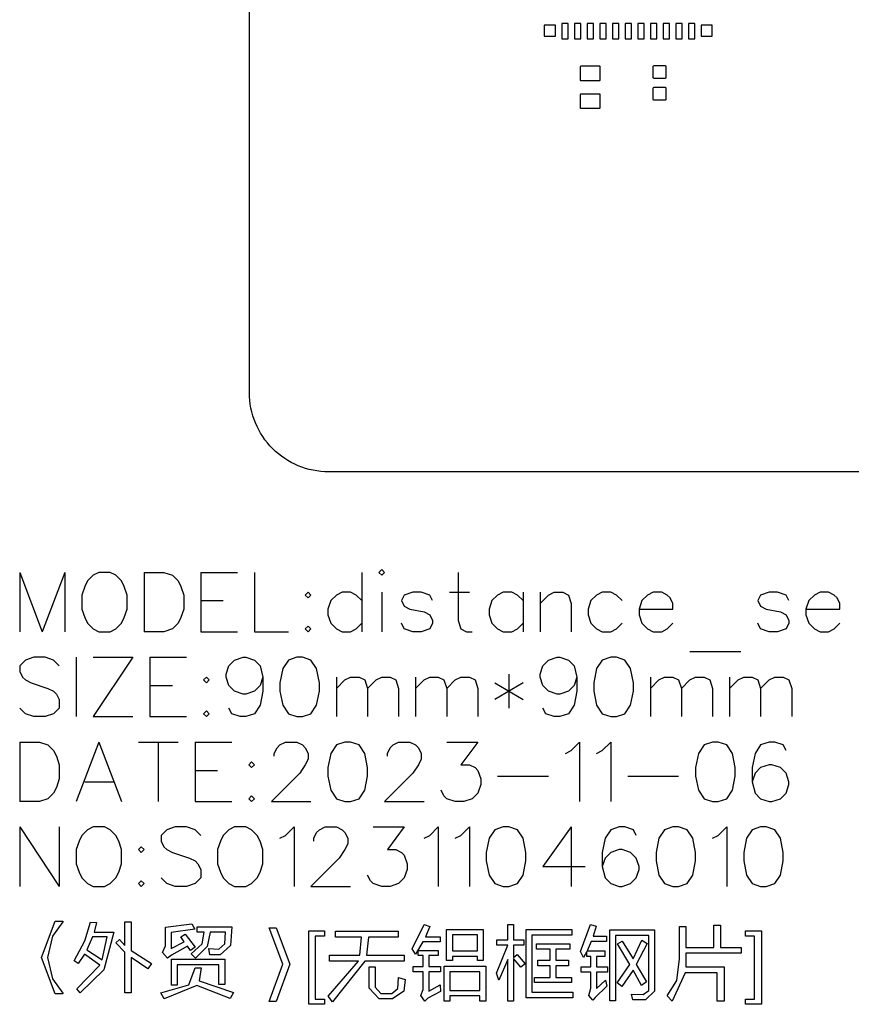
# Model space of a CAD drawing. Extents: x -64 to 64, y -62 to 62.
# Tile 1 of 4: x -64 to -12, y -62 to 0. Entities that reach past the tile are written whole.
import ezdxf

# ---------------------------------------------------------------- set-up
doc = ezdxf.new("R2010")
doc.units = 0
doc.header["$MEASUREMENT"] = 0
doc.layers.get('0').update_dxf_attribs({"linetype": 'CONTINUOUS'})

msp = doc.modelspace()

# ---------------------------------------------------------------- linework, layer by layer
for points in [[(-49.779956, 56.807041, -0.414214), (-44.779951, 61.807046), (-44.779951, 61.807046), (35.220046, 61.807046), (35.220046, 61.807046, -0.414214), (40.220044, 56.807041), (40.220044, 56.807041), (40.220044, -23.192954), (40.220044, -23.192954, -0.414214), (35.220046, -28.192954), (35.220046, -28.192954), (-44.779951, -28.192954), (-44.779951, -28.192954, -0.414214), (-49.779956, -23.192954), (-49.779956, -23.192954), (-49.779956, 56.807041)], [(-27.623, -2.635, 0.453778), (-27.675, -2.591), (-27.675, -2.591), (-28.852998, -2.591), (-28.852998, -2.591, 0.413938), (-28.898, -2.635), (-28.898, -2.635), (-28.898, -3.445), (-28.898, -3.445, 0.343695), (-28.865, -3.489), (-28.865, -3.489), (-28.852998, -3.49), (-28.852998, -3.49), (-28.852998, -3.491), (-28.852998, -3.491), (-27.667998, -3.491), (-27.667998, -3.491), (-27.667998, -3.49), (-27.667998, -3.49), (-27.657, -3.489), (-27.657, -3.489, 0.343669), (-27.623, -3.445), (-27.623, -3.445), (-27.623, -2.635)], [(-23.456001, -2.61, 0.413332), (-23.506001, -2.56), (-23.506001, -2.56), (-24.255, -2.56), (-24.255, -2.56, 0.41065), (-24.305, -2.61), (-24.305, -2.61), (-24.305, -3.284), (-24.305, -3.284, 0.415076), (-24.255, -3.334), (-24.255, -3.334), (-23.506001, -3.334), (-23.506001, -3.334, 0.417829), (-23.456001, -3.284), (-23.456001, -3.284), (-23.456001, -2.61)], [(-27.623, -4.387, 0.424478), (-27.671001, -4.343), (-27.671001, -4.343), (-28.852998, -4.343), (-28.852998, -4.343, 0.411246), (-28.898, -4.387), (-28.898, -4.387), (-28.898, -5.197), (-28.898, -5.197, 0.333667), (-28.867, -5.241), (-28.867, -5.241), (-28.852998, -5.242), (-28.852998, -5.242), (-28.852998, -5.243), (-28.852998, -5.243), (-27.667998, -5.243), (-27.667998, -5.243), (-27.667998, -5.242), (-27.667998, -5.242), (-27.655, -5.241), (-27.655, -5.241, 0.333571), (-27.623, -5.197), (-27.623, -5.197), (-27.623, -4.387)], [(-23.456001, -3.985, 0.413335), (-23.506001, -3.935), (-23.506001, -3.935), (-24.255, -3.935), (-24.255, -3.935, 0.410653), (-24.305, -3.985), (-24.305, -3.985), (-24.305, -4.659), (-24.305, -4.659, 0.415071), (-24.255, -4.709), (-24.255, -4.709), (-23.506001, -4.709), (-23.506001, -4.709, 0.417824), (-23.456001, -4.659), (-23.456001, -4.659), (-23.456001, -3.985)]]:
    msp.add_lwpolyline(points, format="xyb")
for points in [[(-30.461001, 0), (-31.160999, 0), (-31.160999, 0), (-31.160999, -0.7), (-31.160999, -0.7), (-30.461001, -0.7), (-30.461001, -0.7), (-30.461001, 0)], [(-29.661001, 0.1), (-30.060999, 0.1), (-30.060999, 0.1), (-30.060999, -0.85), (-30.060999, -0.85), (-29.661001, -0.85), (-29.661001, -0.85), (-29.661001, 0.1)], [(-28.860999, 0.1), (-29.261001, 0.1), (-29.261001, 0.1), (-29.261001, -0.85), (-29.261001, -0.85), (-28.860999, -0.85), (-28.860999, -0.85), (-28.860999, 0.1)], [(-28.061001, 0.1), (-28.461001, 0.1), (-28.461001, 0.1), (-28.461001, -0.85), (-28.461001, -0.85), (-28.061001, -0.85), (-28.061001, -0.85), (-28.061001, 0.1)], [(-27.261001, 0.1), (-27.660999, 0.1), (-27.660999, 0.1), (-27.660999, -0.85), (-27.660999, -0.85), (-27.261001, -0.85), (-27.261001, -0.85), (-27.261001, 0.1)], [(-26.460999, 0.1), (-26.861001, 0.1), (-26.861001, 0.1), (-26.861001, -0.85), (-26.861001, -0.85), (-26.460999, -0.85), (-26.460999, -0.85), (-26.460999, 0.1)], [(-25.660999, 0.1), (-26.061001, 0.1), (-26.061001, 0.1), (-26.061001, -0.85), (-26.061001, -0.85), (-25.660999, -0.85), (-25.660999, -0.85), (-25.660999, 0.1)], [(-24.861001, 0.1), (-25.261001, 0.1), (-25.261001, 0.1), (-25.261001, -0.85), (-25.261001, -0.85), (-24.861001, -0.85), (-24.861001, -0.85), (-24.861001, 0.1)], [(-24.061001, 0.1), (-24.460999, 0.1), (-24.460999, 0.1), (-24.460999, -0.85), (-24.460999, -0.85), (-24.061001, -0.85), (-24.061001, -0.85), (-24.061001, 0.1)], [(-23.260999, 0.1), (-23.661001, 0.1), (-23.661001, 0.1), (-23.661001, -0.85), (-23.661001, -0.85), (-23.260999, -0.85), (-23.260999, -0.85), (-23.260999, 0.1)], [(-22.461001, 0.1), (-22.861001, 0.1), (-22.861001, 0.1), (-22.861001, -0.85), (-22.861001, -0.85), (-22.461001, -0.85), (-22.461001, -0.85), (-22.461001, 0.1)], [(-21.661001, 0.1), (-22.060999, 0.1), (-22.060999, 0.1), (-22.060999, -0.85), (-22.060999, -0.85), (-21.661001, -0.85), (-21.661001, -0.85), (-21.661001, 0.1)], [(-20.561001, 0), (-21.260999, 0), (-21.260999, 0), (-21.260999, -0.7), (-21.260999, -0.7), (-20.561001, -0.7), (-20.561001, -0.7), (-20.561001, 0)], [(-64.285161, -34.539644), (-64.285161, -38.289644)], [(-64.285161, -34.539644), (-62.856587, -38.289644)], [(-61.428018, -34.539644), (-62.856587, -38.289644)], [(-61.428018, -34.539644), (-61.428018, -38.289644)], [(-59.285161, -34.539644), (-59.6423, -34.718215), (-59.6423, -34.718215), (-59.999443, -35.075359), (-59.999443, -35.075359), (-60.178018, -35.432502), (-60.178018, -35.432502), (-60.356587, -35.968215), (-60.356587, -35.968215), (-60.356587, -36.861074), (-60.356587, -36.861074), (-60.178018, -37.396785), (-60.178018, -37.396785), (-59.999443, -37.753928), (-59.999443, -37.753928), (-59.6423, -38.111072), (-59.6423, -38.111072), (-59.285161, -38.289644), (-59.285161, -38.289644), (-58.570874, -38.289644), (-58.570874, -38.289644), (-58.21373, -38.111072), (-58.21373, -38.111072), (-57.856587, -37.753928), (-57.856587, -37.753928), (-57.678018, -37.396785), (-57.678018, -37.396785), (-57.499448, -36.861074), (-57.499448, -36.861074), (-57.499448, -35.968215), (-57.499448, -35.968215), (-57.678018, -35.432502), (-57.678018, -35.432502), (-57.856587, -35.075359), (-57.856587, -35.075359), (-58.21373, -34.718215), (-58.21373, -34.718215), (-58.570874, -34.539644), (-58.570874, -34.539644), (-59.285161, -34.539644)], [(-56.428018, -34.539644), (-56.428018, -38.289644)], [(-56.428018, -34.539644), (-55.178018, -34.539644), (-55.178018, -34.539644), (-54.6423, -34.718215), (-54.6423, -34.718215), (-54.285161, -35.075359), (-54.285161, -35.075359), (-54.106592, -35.432502), (-54.106592, -35.432502), (-53.928018, -35.968215), (-53.928018, -35.968215), (-53.928018, -36.861074), (-53.928018, -36.861074), (-54.106592, -37.396785), (-54.106592, -37.396785), (-54.285161, -37.753928), (-54.285161, -37.753928), (-54.6423, -38.111072), (-54.6423, -38.111072), (-55.178018, -38.289644), (-55.178018, -38.289644), (-56.428018, -38.289644)], [(-52.856587, -34.539644), (-52.856587, -38.289644)], [(-52.856587, -34.539644), (-50.535161, -34.539644)], [(-49.46373, -34.539644), (-49.46373, -38.289644)], [(-42.678018, -34.539644), (-42.678018, -38.289644)], [(-41.606592, -34.539644), (-41.428018, -34.718215), (-41.428018, -34.718215), (-41.249448, -34.539644), (-41.249448, -34.539644), (-41.428018, -34.361072), (-41.428018, -34.361072), (-41.606592, -34.539644)], [(-36.606587, -34.539644), (-36.606587, -37.575356), (-36.606587, -37.575356), (-36.428015, -38.111072), (-36.428015, -38.111072), (-36.070876, -38.289644), (-36.070876, -38.289644), (-35.713733, -38.289644)], [(-46.070874, -35.789644), (-46.249443, -35.968215), (-46.249443, -35.968215), (-46.070874, -36.146787), (-46.070874, -36.146787), (-45.8923, -35.968215), (-45.8923, -35.968215), (-46.070874, -35.789644)], [(-42.678018, -36.325359), (-43.035161, -35.968215), (-43.035161, -35.968215), (-43.392305, -35.789644), (-43.392305, -35.789644), (-43.928018, -35.789644), (-43.928018, -35.789644), (-44.285161, -35.968215), (-44.285161, -35.968215), (-44.642305, -36.325359), (-44.642305, -36.325359), (-44.820874, -36.861074), (-44.820874, -36.861074), (-44.820874, -37.218218), (-44.820874, -37.218218), (-44.642305, -37.753928), (-44.642305, -37.753928), (-44.285161, -38.111072), (-44.285161, -38.111072), (-43.928018, -38.289644), (-43.928018, -38.289644), (-43.392305, -38.289644), (-43.392305, -38.289644), (-43.035161, -38.111072), (-43.035161, -38.111072), (-42.678018, -37.753928)], [(-41.428018, -35.789644), (-41.428018, -38.289644)], [(-38.21373, -36.325359), (-38.392302, -35.968215), (-38.392302, -35.968215), (-38.928018, -35.789644), (-38.928018, -35.789644), (-39.463733, -35.789644), (-39.463733, -35.789644), (-39.999443, -35.968215), (-39.999443, -35.968215), (-40.178015, -36.325359), (-40.178015, -36.325359), (-39.999443, -36.682502), (-39.999443, -36.682502), (-39.642305, -36.861074), (-39.642305, -36.861074), (-38.749446, -37.039646), (-38.749446, -37.039646), (-38.392302, -37.218218), (-38.392302, -37.218218), (-38.21373, -37.575356), (-38.21373, -37.575356), (-38.21373, -37.753928), (-38.21373, -37.753928), (-38.392302, -38.111072), (-38.392302, -38.111072), (-38.928018, -38.289644), (-38.928018, -38.289644), (-39.463733, -38.289644), (-39.463733, -38.289644), (-39.999443, -38.111072), (-39.999443, -38.111072), (-40.178015, -37.753928)], [(-37.142302, -35.789644), (-35.892305, -35.789644)], [(-32.499443, -36.325359), (-32.856587, -35.968215), (-32.856587, -35.968215), (-33.21373, -35.789644), (-33.21373, -35.789644), (-33.749443, -35.789644), (-33.749443, -35.789644), (-34.106587, -35.968215), (-34.106587, -35.968215), (-34.46373, -36.325359), (-34.46373, -36.325359), (-34.642302, -36.861074), (-34.642302, -36.861074), (-34.642302, -37.218218), (-34.642302, -37.218218), (-34.46373, -37.753928), (-34.46373, -37.753928), (-34.106587, -38.111072), (-34.106587, -38.111072), (-33.749443, -38.289644), (-33.749443, -38.289644), (-33.21373, -38.289644), (-33.21373, -38.289644), (-32.856587, -38.111072), (-32.856587, -38.111072), (-32.499443, -37.753928)], [(-32.499443, -35.789644), (-32.499443, -38.289644)], [(-31.428018, -35.789644), (-31.428018, -38.289644)], [(-31.428018, -36.503931), (-30.892302, -35.968215), (-30.892302, -35.968215), (-30.535159, -35.789644), (-30.535159, -35.789644), (-29.999446, -35.789644), (-29.999446, -35.789644), (-29.642302, -35.968215), (-29.642302, -35.968215), (-29.46373, -36.503931), (-29.46373, -36.503931), (-29.46373, -38.289644)], [(-26.249446, -36.325359), (-26.606587, -35.968215), (-26.606587, -35.968215), (-26.96373, -35.789644), (-26.96373, -35.789644), (-27.499446, -35.789644), (-27.499446, -35.789644), (-27.856589, -35.968215), (-27.856589, -35.968215), (-28.213733, -36.325359), (-28.213733, -36.325359), (-28.392305, -36.861074), (-28.392305, -36.861074), (-28.392305, -37.218218), (-28.392305, -37.218218), (-28.213733, -37.753928), (-28.213733, -37.753928), (-27.856589, -38.111072), (-27.856589, -38.111072), (-27.499446, -38.289644), (-27.499446, -38.289644), (-26.96373, -38.289644), (-26.96373, -38.289644), (-26.606587, -38.111072), (-26.606587, -38.111072), (-26.249446, -37.753928)], [(-25.178015, -36.861074), (-23.035159, -36.861074), (-23.035159, -36.861074), (-23.035159, -36.503931), (-23.035159, -36.503931), (-23.21373, -36.146787), (-23.21373, -36.146787), (-23.392302, -35.968215), (-23.392302, -35.968215), (-23.749446, -35.789644), (-23.749446, -35.789644), (-24.285161, -35.789644), (-24.285161, -35.789644), (-24.642305, -35.968215), (-24.642305, -35.968215), (-24.999443, -36.325359), (-24.999443, -36.325359), (-25.178015, -36.861074), (-25.178015, -36.861074), (-25.178015, -37.218218), (-25.178015, -37.218218), (-24.999443, -37.753928), (-24.999443, -37.753928), (-24.642305, -38.111072), (-24.642305, -38.111072), (-24.285161, -38.289644), (-24.285161, -38.289644), (-23.749446, -38.289644), (-23.749446, -38.289644), (-23.392302, -38.111072), (-23.392302, -38.111072), (-23.035159, -37.753928)], [(-15.713729, -36.325359), (-15.892301, -35.968215), (-15.892301, -35.968215), (-16.428016, -35.789644), (-16.428016, -35.789644), (-16.963732, -35.789644), (-16.963732, -35.789644), (-17.499443, -35.968215), (-17.499443, -35.968215), (-17.678015, -36.325359), (-17.678015, -36.325359), (-17.499443, -36.682502), (-17.499443, -36.682502), (-17.142303, -36.861074), (-17.142303, -36.861074), (-16.249445, -37.039646), (-16.249445, -37.039646), (-15.892301, -37.218218), (-15.892301, -37.218218), (-15.713729, -37.575356), (-15.713729, -37.575356), (-15.713729, -37.753928), (-15.713729, -37.753928), (-15.892301, -38.111072), (-15.892301, -38.111072), (-16.428016, -38.289644), (-16.428016, -38.289644), (-16.963732, -38.289644), (-16.963732, -38.289644), (-17.499443, -38.111072), (-17.499443, -38.111072), (-17.678015, -37.753928)], [(-14.642301, -36.861074), (-12.499443, -36.861074), (-12.499443, -36.861074), (-12.499443, -36.503931), (-12.499443, -36.503931), (-12.678015, -36.146787), (-12.678015, -36.146787), (-12.856587, -35.968215), (-12.856587, -35.968215), (-13.21373, -35.789644), (-13.21373, -35.789644), (-13.749442, -35.789644), (-13.749442, -35.789644), (-14.106586, -35.968215), (-14.106586, -35.968215), (-14.463729, -36.325359), (-14.463729, -36.325359), (-14.642301, -36.861074), (-14.642301, -36.861074), (-14.642301, -37.218218), (-14.642301, -37.218218), (-14.463729, -37.753928), (-14.463729, -37.753928), (-14.106586, -38.111072), (-14.106586, -38.111072), (-13.749442, -38.289644), (-13.749442, -38.289644), (-13.21373, -38.289644), (-13.21373, -38.289644), (-12.856587, -38.111072), (-12.856587, -38.111072), (-12.499443, -37.753928)], [(-52.856587, -36.325359), (-51.428018, -36.325359)], [(-52.856587, -38.289644), (-50.535161, -38.289644)], [(-49.46373, -38.289644), (-47.320874, -38.289644)], [(-46.070874, -37.9325), (-46.249443, -38.111072), (-46.249443, -38.111072), (-46.070874, -38.289644), (-46.070874, -38.289644), (-45.8923, -38.111072), (-45.8923, -38.111072), (-46.070874, -37.9325)], [(-21.96373, -39.539644), (-18.749446, -39.539644)], [(-61.785156, -40.432502), (-62.1423, -40.075359), (-62.1423, -40.075359), (-62.678018, -39.896787), (-62.678018, -39.896787), (-63.392295, -39.896787), (-63.392295, -39.896787), (-63.928018, -40.075359), (-63.928018, -40.075359), (-64.285161, -40.432502), (-64.285161, -40.432502), (-64.285161, -40.789646), (-64.285161, -40.789646), (-64.106582, -41.146787), (-64.106582, -41.146787), (-63.928018, -41.325356), (-63.928018, -41.325356), (-63.570874, -41.503931), (-63.570874, -41.503931), (-62.499443, -41.861074), (-62.499443, -41.861074), (-62.1423, -42.039644), (-62.1423, -42.039644), (-61.96373, -42.218218), (-61.96373, -42.218218), (-61.785156, -42.575361), (-61.785156, -42.575361), (-61.785156, -43.111069), (-61.785156, -43.111069), (-62.1423, -43.468213), (-62.1423, -43.468213), (-62.678018, -43.646787), (-62.678018, -43.646787), (-63.392295, -43.646787), (-63.392295, -43.646787), (-63.928018, -43.468213), (-63.928018, -43.468213), (-64.285161, -43.111069)], [(-60.71373, -39.896787), (-60.71373, -43.646787)], [(-57.142305, -39.896787), (-59.6423, -43.646787)], [(-59.6423, -39.896787), (-57.142305, -39.896787)], [(-56.070874, -39.896787), (-56.070874, -43.646787)], [(-56.070874, -39.896787), (-53.749448, -39.896787)], [(-48.928013, -41.146787), (-49.106587, -41.6825), (-49.106587, -41.6825), (-49.46373, -42.039644), (-49.46373, -42.039644), (-49.999443, -42.218218), (-49.999443, -42.218218), (-50.178018, -42.218218), (-50.178018, -42.218218), (-50.71373, -42.039644), (-50.71373, -42.039644), (-51.070874, -41.6825), (-51.070874, -41.6825), (-51.249443, -41.146787), (-51.249443, -41.146787), (-51.249443, -40.968218), (-51.249443, -40.968218), (-51.070874, -40.432502), (-51.070874, -40.432502), (-50.71373, -40.075359), (-50.71373, -40.075359), (-50.178018, -39.896787), (-50.178018, -39.896787), (-49.999443, -39.896787), (-49.999443, -39.896787), (-49.46373, -40.075359), (-49.46373, -40.075359), (-49.106587, -40.432502), (-49.106587, -40.432502), (-48.928013, -41.146787), (-48.928013, -41.146787), (-48.928013, -42.039644), (-48.928013, -42.039644), (-49.106587, -42.9325), (-49.106587, -42.9325), (-49.46373, -43.468213), (-49.46373, -43.468213), (-49.999443, -43.646787), (-49.999443, -43.646787), (-50.356587, -43.646787), (-50.356587, -43.646787), (-50.8923, -43.468213), (-50.8923, -43.468213), (-51.070874, -43.111069)], [(-46.785161, -39.896787), (-47.320874, -40.075359), (-47.320874, -40.075359), (-47.678018, -40.611074), (-47.678018, -40.611074), (-47.856587, -41.503931), (-47.856587, -41.503931), (-47.856587, -42.039644), (-47.856587, -42.039644), (-47.678018, -42.9325), (-47.678018, -42.9325), (-47.320874, -43.468213), (-47.320874, -43.468213), (-46.785161, -43.646787), (-46.785161, -43.646787), (-46.428018, -43.646787), (-46.428018, -43.646787), (-45.8923, -43.468213), (-45.8923, -43.468213), (-45.535156, -42.9325), (-45.535156, -42.9325), (-45.356592, -42.039644), (-45.356592, -42.039644), (-45.356592, -41.503931), (-45.356592, -41.503931), (-45.535156, -40.611074), (-45.535156, -40.611074), (-45.8923, -40.075359), (-45.8923, -40.075359), (-46.428018, -39.896787), (-46.428018, -39.896787), (-46.785161, -39.896787)], [(-29.106587, -41.146787), (-29.285159, -41.6825), (-29.285159, -41.6825), (-29.642302, -42.039644), (-29.642302, -42.039644), (-30.178018, -42.218218), (-30.178018, -42.218218), (-30.356587, -42.218218), (-30.356587, -42.218218), (-30.892302, -42.039644), (-30.892302, -42.039644), (-31.249446, -41.6825), (-31.249446, -41.6825), (-31.428018, -41.146787), (-31.428018, -41.146787), (-31.428018, -40.968218), (-31.428018, -40.968218), (-31.249446, -40.432502), (-31.249446, -40.432502), (-30.892302, -40.075359), (-30.892302, -40.075359), (-30.356587, -39.896787), (-30.356587, -39.896787), (-30.178018, -39.896787), (-30.178018, -39.896787), (-29.642302, -40.075359), (-29.642302, -40.075359), (-29.285159, -40.432502), (-29.285159, -40.432502), (-29.106587, -41.146787), (-29.106587, -41.146787), (-29.106587, -42.039644), (-29.106587, -42.039644), (-29.285159, -42.9325), (-29.285159, -42.9325), (-29.642302, -43.468213), (-29.642302, -43.468213), (-30.178018, -43.646787), (-30.178018, -43.646787), (-30.535159, -43.646787), (-30.535159, -43.646787), (-31.070874, -43.468213), (-31.070874, -43.468213), (-31.249446, -43.111069)], [(-26.96373, -39.896787), (-27.499446, -40.075359), (-27.499446, -40.075359), (-27.856589, -40.611074), (-27.856589, -40.611074), (-28.035161, -41.503931), (-28.035161, -41.503931), (-28.035161, -42.039644), (-28.035161, -42.039644), (-27.856589, -42.9325), (-27.856589, -42.9325), (-27.499446, -43.468213), (-27.499446, -43.468213), (-26.96373, -43.646787), (-26.96373, -43.646787), (-26.606587, -43.646787), (-26.606587, -43.646787), (-26.070874, -43.468213), (-26.070874, -43.468213), (-25.71373, -42.9325), (-25.71373, -42.9325), (-25.535159, -42.039644), (-25.535159, -42.039644), (-25.535159, -41.503931), (-25.535159, -41.503931), (-25.71373, -40.611074), (-25.71373, -40.611074), (-26.070874, -40.075359), (-26.070874, -40.075359), (-26.606587, -39.896787), (-26.606587, -39.896787), (-26.96373, -39.896787)], [(-33.392302, -40.968218), (-33.392302, -43.111069)], [(-52.499448, -41.146787), (-52.678013, -41.325356), (-52.678013, -41.325356), (-52.499448, -41.503931), (-52.499448, -41.503931), (-52.320874, -41.325356), (-52.320874, -41.325356), (-52.499448, -41.146787)], [(-44.285161, -41.146787), (-44.285161, -43.646787)], [(-44.285161, -41.861074), (-43.749443, -41.325356), (-43.749443, -41.325356), (-43.392305, -41.146787), (-43.392305, -41.146787), (-42.856587, -41.146787), (-42.856587, -41.146787), (-42.499443, -41.325356), (-42.499443, -41.325356), (-42.320874, -41.861074), (-42.320874, -41.861074), (-42.320874, -43.646787)], [(-42.320874, -41.861074), (-41.785156, -41.325356), (-41.785156, -41.325356), (-41.428018, -41.146787), (-41.428018, -41.146787), (-40.892302, -41.146787), (-40.892302, -41.146787), (-40.535159, -41.325356), (-40.535159, -41.325356), (-40.356587, -41.861074), (-40.356587, -41.861074), (-40.356587, -43.646787)], [(-39.285161, -41.146787), (-39.285161, -43.646787)], [(-39.285161, -41.861074), (-38.749446, -41.325356), (-38.749446, -41.325356), (-38.392302, -41.146787), (-38.392302, -41.146787), (-37.856589, -41.146787), (-37.856589, -41.146787), (-37.499446, -41.325356), (-37.499446, -41.325356), (-37.320874, -41.861074), (-37.320874, -41.861074), (-37.320874, -43.646787)], [(-37.320874, -41.861074), (-36.785159, -41.325356), (-36.785159, -41.325356), (-36.428015, -41.146787), (-36.428015, -41.146787), (-35.892305, -41.146787), (-35.892305, -41.146787), (-35.535161, -41.325356), (-35.535161, -41.325356), (-35.356589, -41.861074), (-35.356589, -41.861074), (-35.356589, -43.646787)], [(-34.285159, -41.503931), (-32.499443, -42.575361)], [(-32.499443, -41.503931), (-34.285159, -42.575361)], [(-24.463733, -41.146787), (-24.463733, -43.646787)], [(-24.463733, -41.861074), (-23.928018, -41.325356), (-23.928018, -41.325356), (-23.570874, -41.146787), (-23.570874, -41.146787), (-23.035159, -41.146787), (-23.035159, -41.146787), (-22.678018, -41.325356), (-22.678018, -41.325356), (-22.499446, -41.861074), (-22.499446, -41.861074), (-22.499446, -43.646787)], [(-22.499446, -41.861074), (-21.96373, -41.325356), (-21.96373, -41.325356), (-21.606587, -41.146787), (-21.606587, -41.146787), (-21.070874, -41.146787), (-21.070874, -41.146787), (-20.71373, -41.325356), (-20.71373, -41.325356), (-20.535159, -41.861074), (-20.535159, -41.861074), (-20.535159, -43.646787)], [(-19.463729, -41.146787), (-19.463729, -43.646787)], [(-19.463729, -41.861074), (-18.928018, -41.325356), (-18.928018, -41.325356), (-18.570874, -41.146787), (-18.570874, -41.146787), (-18.035159, -41.146787), (-18.035159, -41.146787), (-17.678015, -41.325356), (-17.678015, -41.325356), (-17.499443, -41.861074), (-17.499443, -41.861074), (-17.499443, -43.646787)], [(-17.499443, -41.861074), (-16.963732, -41.325356), (-16.963732, -41.325356), (-16.606588, -41.146787), (-16.606588, -41.146787), (-16.070873, -41.146787), (-16.070873, -41.146787), (-15.713729, -41.325356), (-15.713729, -41.325356), (-15.53516, -41.861074), (-15.53516, -41.861074), (-15.53516, -43.646787)], [(-56.070874, -41.6825), (-54.6423, -41.6825)], [(-52.499448, -43.289644), (-52.678013, -43.468213), (-52.678013, -43.468213), (-52.499448, -43.646787), (-52.499448, -43.646787), (-52.320874, -43.468213), (-52.320874, -43.468213), (-52.499448, -43.289644)], [(-59.6423, -43.646787), (-57.142305, -43.646787)], [(-56.070874, -43.646787), (-53.749448, -43.646787)], [(-64.285161, -45.253931), (-64.285161, -49.003931)], [(-64.285161, -45.253931), (-63.035161, -45.253931), (-63.035161, -45.253931), (-62.499443, -45.432505), (-62.499443, -45.432505), (-62.1423, -45.789648), (-62.1423, -45.789648), (-61.96373, -46.146792), (-61.96373, -46.146792), (-61.785156, -46.682505), (-61.785156, -46.682505), (-61.785156, -47.575356), (-61.785156, -47.575356), (-61.96373, -48.111079), (-61.96373, -48.111079), (-62.1423, -48.468223), (-62.1423, -48.468223), (-62.499443, -48.825356), (-62.499443, -48.825356), (-63.035161, -49.003931), (-63.035161, -49.003931), (-64.285161, -49.003931)], [(-59.285161, -45.253931), (-60.71373, -49.003931)], [(-59.285161, -45.253931), (-57.856587, -49.003931)], [(-56.785161, -45.253931), (-54.285161, -45.253931)], [(-55.535161, -45.253931), (-55.535161, -49.003931)], [(-53.21373, -45.253931), (-53.21373, -49.003931)], [(-53.21373, -45.253931), (-50.8923, -45.253931)], [(-48.21373, -46.146792), (-48.21373, -45.968218), (-48.21373, -45.968218), (-48.035161, -45.611074), (-48.035161, -45.611074), (-47.856587, -45.432505), (-47.856587, -45.432505), (-47.499443, -45.253931), (-47.499443, -45.253931), (-46.785161, -45.253931), (-46.785161, -45.253931), (-46.428018, -45.432505), (-46.428018, -45.432505), (-46.249443, -45.611074), (-46.249443, -45.611074), (-46.070874, -45.968218), (-46.070874, -45.968218), (-46.070874, -46.325361), (-46.070874, -46.325361), (-46.249443, -46.682505), (-46.249443, -46.682505), (-46.606587, -47.218213), (-46.606587, -47.218213), (-48.392305, -49.003931), (-48.392305, -49.003931), (-45.8923, -49.003931)], [(-43.749443, -45.253931), (-44.285161, -45.432505), (-44.285161, -45.432505), (-44.642305, -45.968218), (-44.642305, -45.968218), (-44.820874, -46.861069), (-44.820874, -46.861069), (-44.820874, -47.396792), (-44.820874, -47.396792), (-44.642305, -48.289644), (-44.642305, -48.289644), (-44.285161, -48.825356), (-44.285161, -48.825356), (-43.749443, -49.003931), (-43.749443, -49.003931), (-43.392305, -49.003931), (-43.392305, -49.003931), (-42.856587, -48.825356), (-42.856587, -48.825356), (-42.499443, -48.289644), (-42.499443, -48.289644), (-42.320874, -47.396792), (-42.320874, -47.396792), (-42.320874, -46.861069), (-42.320874, -46.861069), (-42.499443, -45.968218), (-42.499443, -45.968218), (-42.856587, -45.432505), (-42.856587, -45.432505), (-43.392305, -45.253931), (-43.392305, -45.253931), (-43.749443, -45.253931)], [(-41.070874, -46.146792), (-41.070874, -45.968218), (-41.070874, -45.968218), (-40.892302, -45.611074), (-40.892302, -45.611074), (-40.71373, -45.432505), (-40.71373, -45.432505), (-40.356587, -45.253931), (-40.356587, -45.253931), (-39.642305, -45.253931), (-39.642305, -45.253931), (-39.285161, -45.432505), (-39.285161, -45.432505), (-39.106589, -45.611074), (-39.106589, -45.611074), (-38.928018, -45.968218), (-38.928018, -45.968218), (-38.928018, -46.325361), (-38.928018, -46.325361), (-39.106589, -46.682505), (-39.106589, -46.682505), (-39.463733, -47.218213), (-39.463733, -47.218213), (-41.249448, -49.003931), (-41.249448, -49.003931), (-38.749446, -49.003931)], [(-37.320874, -45.253931), (-35.356589, -45.253931), (-35.356589, -45.253931), (-36.428015, -46.682505), (-36.428015, -46.682505), (-35.892305, -46.682505), (-35.892305, -46.682505), (-35.535161, -46.861069), (-35.535161, -46.861069), (-35.356589, -47.039648), (-35.356589, -47.039648), (-35.178018, -47.575356), (-35.178018, -47.575356), (-35.178018, -47.9325), (-35.178018, -47.9325), (-35.356589, -48.468223), (-35.356589, -48.468223), (-35.713733, -48.825356), (-35.713733, -48.825356), (-36.249448, -49.003931), (-36.249448, -49.003931), (-36.785159, -49.003931), (-36.785159, -49.003931), (-37.320874, -48.825356), (-37.320874, -48.825356), (-37.499446, -48.646787), (-37.499446, -48.646787), (-37.678018, -48.289644)], [(-29.820874, -45.968218), (-29.46373, -45.789648), (-29.46373, -45.789648), (-28.928015, -45.253931), (-28.928015, -45.253931), (-28.928015, -49.003931)], [(-27.856589, -45.968218), (-27.499446, -45.789648), (-27.499446, -45.789648), (-26.96373, -45.253931), (-26.96373, -45.253931), (-26.96373, -49.003931)], [(-20.535159, -45.253931), (-21.070874, -45.432505), (-21.070874, -45.432505), (-21.428015, -45.968218), (-21.428015, -45.968218), (-21.606587, -46.861069), (-21.606587, -46.861069), (-21.606587, -47.396792), (-21.606587, -47.396792), (-21.428015, -48.289644), (-21.428015, -48.289644), (-21.070874, -48.825356), (-21.070874, -48.825356), (-20.535159, -49.003931), (-20.535159, -49.003931), (-20.178016, -49.003931), (-20.178016, -49.003931), (-19.642301, -48.825356), (-19.642301, -48.825356), (-19.285157, -48.289644), (-19.285157, -48.289644), (-19.106589, -47.396792), (-19.106589, -47.396792), (-19.106589, -46.861069), (-19.106589, -46.861069), (-19.285157, -45.968218), (-19.285157, -45.968218), (-19.642301, -45.432505), (-19.642301, -45.432505), (-20.178016, -45.253931), (-20.178016, -45.253931), (-20.535159, -45.253931)], [(-15.892301, -45.789648), (-16.070873, -45.432505), (-16.070873, -45.432505), (-16.606588, -45.253931), (-16.606588, -45.253931), (-16.963732, -45.253931), (-16.963732, -45.253931), (-17.499443, -45.432505), (-17.499443, -45.432505), (-17.856587, -45.968218), (-17.856587, -45.968218), (-18.035159, -46.861069), (-18.035159, -46.861069), (-18.035159, -47.753936), (-18.035159, -47.753936), (-17.856587, -48.468223), (-17.856587, -48.468223), (-17.499443, -48.825356), (-17.499443, -48.825356), (-16.963732, -49.003931), (-16.963732, -49.003931), (-16.78516, -49.003931), (-16.78516, -49.003931), (-16.249445, -48.825356), (-16.249445, -48.825356), (-15.892301, -48.468223), (-15.892301, -48.468223), (-15.713729, -47.9325), (-15.713729, -47.9325), (-15.713729, -47.753936), (-15.713729, -47.753936), (-15.892301, -47.218213), (-15.892301, -47.218213), (-16.249445, -46.861069), (-16.249445, -46.861069), (-16.78516, -46.682505), (-16.78516, -46.682505), (-16.963732, -46.682505), (-16.963732, -46.682505), (-17.499443, -46.861069), (-17.499443, -46.861069), (-17.856587, -47.218213), (-17.856587, -47.218213), (-18.035159, -47.753936)], [(-49.6423, -46.503936), (-49.820874, -46.682505), (-49.820874, -46.682505), (-49.6423, -46.861069), (-49.6423, -46.861069), (-49.46373, -46.682505), (-49.46373, -46.682505), (-49.6423, -46.503936)], [(-53.21373, -47.039648), (-51.785161, -47.039648)], [(-60.178018, -47.753936), (-58.3923, -47.753936)], [(-34.106587, -47.396792), (-30.892302, -47.396792)], [(-25.892302, -47.396792), (-22.678018, -47.396792)], [(-53.21373, -49.003931), (-50.8923, -49.003931)], [(-49.6423, -48.646787), (-49.820874, -48.825356), (-49.820874, -48.825356), (-49.6423, -49.003931), (-49.6423, -49.003931), (-49.46373, -48.825356), (-49.46373, -48.825356), (-49.6423, -48.646787)], [(-64.285161, -50.611074), (-64.285161, -54.361069)], [(-64.285161, -50.611074), (-61.785156, -54.361069)], [(-61.785156, -50.611074), (-61.785156, -54.361069)], [(-59.6423, -50.611074), (-59.999443, -50.789644), (-59.999443, -50.789644), (-60.356587, -51.146787), (-60.356587, -51.146787), (-60.535161, -51.503931), (-60.535161, -51.503931), (-60.71373, -52.039644), (-60.71373, -52.039644), (-60.71373, -52.932505), (-60.71373, -52.932505), (-60.535161, -53.468218), (-60.535161, -53.468218), (-60.356587, -53.825361), (-60.356587, -53.825361), (-59.999443, -54.182505), (-59.999443, -54.182505), (-59.6423, -54.361069), (-59.6423, -54.361069), (-58.928018, -54.361069), (-58.928018, -54.361069), (-58.570874, -54.182505), (-58.570874, -54.182505), (-58.21373, -53.825361), (-58.21373, -53.825361), (-58.035156, -53.468218), (-58.035156, -53.468218), (-57.856587, -52.932505), (-57.856587, -52.932505), (-57.856587, -52.039644), (-57.856587, -52.039644), (-58.035156, -51.503931), (-58.035156, -51.503931), (-58.21373, -51.146787), (-58.21373, -51.146787), (-58.570874, -50.789644), (-58.570874, -50.789644), (-58.928018, -50.611074), (-58.928018, -50.611074), (-59.6423, -50.611074)], [(-52.856587, -51.146787), (-53.21373, -50.789644), (-53.21373, -50.789644), (-53.749448, -50.611074), (-53.749448, -50.611074), (-54.46373, -50.611074), (-54.46373, -50.611074), (-54.999443, -50.789644), (-54.999443, -50.789644), (-55.356587, -51.146787), (-55.356587, -51.146787), (-55.356587, -51.503931), (-55.356587, -51.503931), (-55.178018, -51.861074), (-55.178018, -51.861074), (-54.999443, -52.039644), (-54.999443, -52.039644), (-54.6423, -52.218218), (-54.6423, -52.218218), (-53.570874, -52.575361), (-53.570874, -52.575361), (-53.21373, -52.753931), (-53.21373, -52.753931), (-53.035156, -52.932505), (-53.035156, -52.932505), (-52.856587, -53.289639), (-52.856587, -53.289639), (-52.856587, -53.825361), (-52.856587, -53.825361), (-53.21373, -54.182505), (-53.21373, -54.182505), (-53.749448, -54.361069), (-53.749448, -54.361069), (-54.46373, -54.361069), (-54.46373, -54.361069), (-54.999443, -54.182505), (-54.999443, -54.182505), (-55.356587, -53.825361)], [(-50.71373, -50.611074), (-51.070874, -50.789644), (-51.070874, -50.789644), (-51.428018, -51.146787), (-51.428018, -51.146787), (-51.606587, -51.503931), (-51.606587, -51.503931), (-51.785161, -52.039644), (-51.785161, -52.039644), (-51.785161, -52.932505), (-51.785161, -52.932505), (-51.606587, -53.468218), (-51.606587, -53.468218), (-51.428018, -53.825361), (-51.428018, -53.825361), (-51.070874, -54.182505), (-51.070874, -54.182505), (-50.71373, -54.361069), (-50.71373, -54.361069), (-49.999443, -54.361069), (-49.999443, -54.361069), (-49.6423, -54.182505), (-49.6423, -54.182505), (-49.285156, -53.825361), (-49.285156, -53.825361), (-49.106587, -53.468218), (-49.106587, -53.468218), (-48.928013, -52.932505), (-48.928013, -52.932505), (-48.928013, -52.039644), (-48.928013, -52.039644), (-49.106587, -51.503931), (-49.106587, -51.503931), (-49.285156, -51.146787), (-49.285156, -51.146787), (-49.6423, -50.789644), (-49.6423, -50.789644), (-49.999443, -50.611074), (-49.999443, -50.611074), (-50.71373, -50.611074)], [(-47.856587, -51.325356), (-47.499443, -51.146787), (-47.499443, -51.146787), (-46.96373, -50.611074), (-46.96373, -50.611074), (-46.96373, -54.361069)], [(-45.71373, -51.503931), (-45.71373, -51.325356), (-45.71373, -51.325356), (-45.535156, -50.968218), (-45.535156, -50.968218), (-45.356592, -50.789644), (-45.356592, -50.789644), (-44.999448, -50.611074), (-44.999448, -50.611074), (-44.285161, -50.611074), (-44.285161, -50.611074), (-43.928018, -50.789644), (-43.928018, -50.789644), (-43.749443, -50.968218), (-43.749443, -50.968218), (-43.570874, -51.325356), (-43.570874, -51.325356), (-43.570874, -51.6825), (-43.570874, -51.6825), (-43.749443, -52.039644), (-43.749443, -52.039644), (-44.106587, -52.575361), (-44.106587, -52.575361), (-45.8923, -54.361069), (-45.8923, -54.361069), (-43.392305, -54.361069)], [(-41.96373, -50.611074), (-39.999443, -50.611074), (-39.999443, -50.611074), (-41.070874, -52.039644), (-41.070874, -52.039644), (-40.535159, -52.039644), (-40.535159, -52.039644), (-40.178015, -52.218218), (-40.178015, -52.218218), (-39.999443, -52.396787), (-39.999443, -52.396787), (-39.820876, -52.932505), (-39.820876, -52.932505), (-39.820876, -53.289639), (-39.820876, -53.289639), (-39.999443, -53.825361), (-39.999443, -53.825361), (-40.356587, -54.182505), (-40.356587, -54.182505), (-40.892302, -54.361069), (-40.892302, -54.361069), (-41.428018, -54.361069), (-41.428018, -54.361069), (-41.96373, -54.182505), (-41.96373, -54.182505), (-42.1423, -54.003926), (-42.1423, -54.003926), (-42.320874, -53.646782)], [(-38.749446, -51.325356), (-38.392302, -51.146787), (-38.392302, -51.146787), (-37.856589, -50.611074), (-37.856589, -50.611074), (-37.856589, -54.361069)], [(-36.785159, -51.325356), (-36.428015, -51.146787), (-36.428015, -51.146787), (-35.892305, -50.611074), (-35.892305, -50.611074), (-35.892305, -54.361069)], [(-33.749443, -50.611074), (-34.285159, -50.789644), (-34.285159, -50.789644), (-34.642302, -51.325356), (-34.642302, -51.325356), (-34.820874, -52.218218), (-34.820874, -52.218218), (-34.820874, -52.753931), (-34.820874, -52.753931), (-34.642302, -53.646782), (-34.642302, -53.646782), (-34.285159, -54.182505), (-34.285159, -54.182505), (-33.749443, -54.361069), (-33.749443, -54.361069), (-33.392302, -54.361069), (-33.392302, -54.361069), (-32.856587, -54.182505), (-32.856587, -54.182505), (-32.499443, -53.646782), (-32.499443, -53.646782), (-32.320872, -52.753931), (-32.320872, -52.753931), (-32.320872, -52.218218), (-32.320872, -52.218218), (-32.499443, -51.325356), (-32.499443, -51.325356), (-32.856587, -50.789644), (-32.856587, -50.789644), (-33.392302, -50.611074), (-33.392302, -50.611074), (-33.749443, -50.611074)], [(-29.46373, -50.611074), (-31.249446, -53.111074), (-31.249446, -53.111074), (-28.570872, -53.111074)], [(-29.46373, -50.611074), (-29.46373, -54.361069)], [(-25.356587, -51.146787), (-25.535159, -50.789644), (-25.535159, -50.789644), (-26.070874, -50.611074), (-26.070874, -50.611074), (-26.428018, -50.611074), (-26.428018, -50.611074), (-26.96373, -50.789644), (-26.96373, -50.789644), (-27.320874, -51.325356), (-27.320874, -51.325356), (-27.499446, -52.218218), (-27.499446, -52.218218), (-27.499446, -53.111074), (-27.499446, -53.111074), (-27.320874, -53.825361), (-27.320874, -53.825361), (-26.96373, -54.182505), (-26.96373, -54.182505), (-26.428018, -54.361069), (-26.428018, -54.361069), (-26.249446, -54.361069), (-26.249446, -54.361069), (-25.71373, -54.182505), (-25.71373, -54.182505), (-25.356587, -53.825361), (-25.356587, -53.825361), (-25.178015, -53.289639), (-25.178015, -53.289639), (-25.178015, -53.111074), (-25.178015, -53.111074), (-25.356587, -52.575361), (-25.356587, -52.575361), (-25.71373, -52.218218), (-25.71373, -52.218218), (-26.249446, -52.039644), (-26.249446, -52.039644), (-26.428018, -52.039644), (-26.428018, -52.039644), (-26.96373, -52.218218), (-26.96373, -52.218218), (-27.320874, -52.575361), (-27.320874, -52.575361), (-27.499446, -53.111074)], [(-23.035159, -50.611074), (-23.570874, -50.789644), (-23.570874, -50.789644), (-23.928018, -51.325356), (-23.928018, -51.325356), (-24.106589, -52.218218), (-24.106589, -52.218218), (-24.106589, -52.753931), (-24.106589, -52.753931), (-23.928018, -53.646782), (-23.928018, -53.646782), (-23.570874, -54.182505), (-23.570874, -54.182505), (-23.035159, -54.361069), (-23.035159, -54.361069), (-22.678018, -54.361069), (-22.678018, -54.361069), (-22.142302, -54.182505), (-22.142302, -54.182505), (-21.785159, -53.646782), (-21.785159, -53.646782), (-21.606587, -52.753931), (-21.606587, -52.753931), (-21.606587, -52.218218), (-21.606587, -52.218218), (-21.785159, -51.325356), (-21.785159, -51.325356), (-22.142302, -50.789644), (-22.142302, -50.789644), (-22.678018, -50.611074), (-22.678018, -50.611074), (-23.035159, -50.611074)], [(-20.535159, -51.325356), (-20.178016, -51.146787), (-20.178016, -51.146787), (-19.642301, -50.611074), (-19.642301, -50.611074), (-19.642301, -54.361069)], [(-17.499443, -50.611074), (-18.035159, -50.789644), (-18.035159, -50.789644), (-18.392302, -51.325356), (-18.392302, -51.325356), (-18.570874, -52.218218), (-18.570874, -52.218218), (-18.570874, -52.753931), (-18.570874, -52.753931), (-18.392302, -53.646782), (-18.392302, -53.646782), (-18.035159, -54.182505), (-18.035159, -54.182505), (-17.499443, -54.361069), (-17.499443, -54.361069), (-17.142303, -54.361069), (-17.142303, -54.361069), (-16.606588, -54.182505), (-16.606588, -54.182505), (-16.249445, -53.646782), (-16.249445, -53.646782), (-16.070873, -52.753931), (-16.070873, -52.753931), (-16.070873, -52.218218), (-16.070873, -52.218218), (-16.249445, -51.325356), (-16.249445, -51.325356), (-16.606588, -50.789644), (-16.606588, -50.789644), (-17.142303, -50.611074), (-17.142303, -50.611074), (-17.499443, -50.611074)], [(-56.606587, -51.861074), (-56.785161, -52.039644), (-56.785161, -52.039644), (-56.606587, -52.218218), (-56.606587, -52.218218), (-56.428018, -52.039644), (-56.428018, -52.039644), (-56.606587, -51.861074)], [(-56.606587, -54.003926), (-56.785161, -54.182505), (-56.785161, -54.182505), (-56.606587, -54.361069), (-56.606587, -54.361069), (-56.428018, -54.182505), (-56.428018, -54.182505), (-56.606587, -54.003926)], [(-61.560278, -61.137031), (-62.042959, -61.137031), (-62.042959, -61.137031), (-62.906509, -58.851016), (-62.906509, -58.851016), (-62.042959, -56.565059), (-62.042959, -56.565059), (-61.560278, -56.565059), (-61.560278, -56.565059), (-61.560278, -56.590449), (-61.560278, -56.590449), (-62.220698, -57.504844), (-62.220698, -57.504844), (-62.525518, -58.851016), (-62.525518, -58.851016), (-62.220698, -60.197246), (-62.220698, -60.197246), (-61.560278, -61.111641), (-61.560278, -61.111641), (-61.560278, -61.137031)], [(-60.468086, -61.08625), (-60.671338, -60.832212), (-60.671338, -60.832212), (-59.22354, -59.333633), (-59.22354, -59.333633), (-60.188657, -58.647822), (-60.188657, -58.647822), (-60.595044, -59.232007), (-60.595044, -59.232007), (-60.849077, -59.054209), (-60.849077, -59.054209), (-60.163267, -57.809663), (-60.163267, -57.809663), (-59.807666, -56.61584), (-59.807666, -56.61584), (-59.426675, -56.64123), (-59.426675, -56.64123), (-59.579141, -57.250811), (-59.579141, -57.250811), (-58.334478, -57.250811), (-58.334478, -57.250811), (-58.969507, -59.638452), (-58.969507, -59.638452), (-60.468086, -61.08625)], [(-57.648667, -61.08625), (-57.648667, -58.520864), (-57.648667, -58.520864), (-58.20752, -57.936621), (-58.20752, -57.936621), (-57.978877, -57.708037), (-57.978877, -57.708037), (-57.648667, -58.089028), (-57.648667, -58.089028), (-57.648667, -56.590449), (-57.648667, -56.590449), (-57.24228, -56.590449), (-57.24228, -56.590449), (-57.24228, -58.419238), (-57.24228, -58.419238), (-55.972344, -59.232007), (-55.972344, -59.232007), (-56.200869, -59.562217), (-56.200869, -59.562217), (-57.24228, -58.851016), (-57.24228, -58.851016), (-57.24228, -61.08625), (-57.24228, -61.08625), (-57.648667, -61.08625)], [(-54.118047, -57.555625), (-53.838735, -57.377827), (-53.838735, -57.377827), (-53.203711, -58.190654), (-53.203711, -58.190654), (-53.508525, -58.419238), (-53.508525, -58.419238), (-53.68627, -58.139814), (-53.68627, -58.139814), (-54.70229, -58.698667), (-54.70229, -58.698667), (-54.956323, -58.901855), (-54.956323, -58.901855), (-55.261143, -58.546255), (-55.261143, -58.546255), (-55.083281, -58.114419), (-55.083281, -58.114419), (-55.083281, -56.94605), (-55.083281, -56.94605), (-53.406841, -56.717407), (-53.406841, -56.717407), (-53.229102, -57.073008), (-53.229102, -57.073008), (-54.727681, -57.27626), (-54.727681, -57.27626), (-54.727681, -58.292222), (-54.727681, -58.292222), (-53.889521, -57.860444), (-53.889521, -57.860444), (-54.118047, -57.555625)], [(-53.076753, -56.920659), (-50.892241, -56.920659), (-50.892241, -56.920659), (-50.968535, -58.089028), (-50.968535, -58.089028), (-51.628955, -58.673213), (-51.628955, -58.673213), (-52.289253, -58.673213), (-52.289253, -58.673213), (-52.340156, -58.292222), (-52.340156, -58.292222), (-51.705132, -58.317612), (-51.705132, -58.317612), (-51.324136, -57.987461), (-51.324136, -57.987461), (-51.298745, -57.250811), (-51.298745, -57.250811), (-52.263862, -57.250811), (-52.263862, -57.250811), (-52.441724, -58.165264), (-52.441724, -58.165264), (-53.178315, -58.901855), (-53.178315, -58.901855), (-53.457744, -58.622432), (-53.457744, -58.622432), (-52.771934, -57.987461), (-52.771934, -57.987461), (-52.644858, -57.250811), (-52.644858, -57.250811), (-53.076753, -57.250811), (-53.076753, -57.250811), (-53.076753, -56.920659)], [(-48.098335, -61.619648), (-48.530107, -61.619648), (-48.530107, -61.619648), (-47.666558, -59.282852), (-47.666558, -59.282852), (-48.530107, -56.97144), (-48.530107, -56.97144), (-48.098335, -56.97144), (-48.098335, -56.97144), (-47.234663, -59.282852), (-47.234663, -59.282852), (-48.098335, -61.619648)], [(-45.035073, -61.80687), (-46.025703, -61.80687), (-46.025703, -61.80687), (-46.025703, -57.158662), (-46.025703, -57.158662), (-45.035073, -57.158662), (-45.035073, -57.158662), (-45.035073, -57.514263), (-45.035073, -57.514263), (-45.619199, -57.514263), (-45.619199, -57.514263), (-45.619199, -61.47666), (-45.619199, -61.47666), (-45.035073, -61.47666), (-45.035073, -61.47666), (-45.035073, -61.80687)], [(-44.730371, -58.708022), (-42.799897, -58.708022), (-42.799897, -58.708022), (-42.69833, -57.565044), (-42.69833, -57.565044), (-44.349141, -57.565044), (-44.349141, -57.565044), (-44.349141, -57.184053), (-44.349141, -57.184053), (-40.386863, -57.184053), (-40.386863, -57.184053), (-40.386863, -57.565044), (-40.386863, -57.565044), (-42.266553, -57.565044), (-42.266553, -57.565044), (-42.393394, -58.708022), (-42.393394, -58.708022), (-40.005869, -58.708022), (-40.005869, -58.708022), (-40.005869, -59.089019), (-40.005869, -59.089019), (-42.494961, -59.089019), (-42.494961, -59.089019), (-44.527002, -61.654458), (-44.527002, -61.654458), (-44.806431, -61.298857), (-44.806431, -61.298857), (-42.901465, -59.089019), (-42.901465, -59.089019), (-44.730371, -59.089019), (-44.730371, -59.089019), (-44.730371, -58.708022)], [(-39.4978, -58.301641), (-38.735815, -56.777666), (-38.735815, -56.777666), (-38.380332, -56.904624), (-38.380332, -56.904624), (-38.659758, -57.539653), (-38.659758, -57.539653), (-37.745186, -57.539653), (-37.745186, -57.539653), (-37.745186, -57.869863), (-37.745186, -57.869863), (-38.83738, -57.869863), (-38.83738, -57.869863), (-39.294668, -58.631851), (-39.294668, -58.631851), (-39.4978, -58.301641)], [(-37.338921, -57.082427), (-35.027451, -57.082427), (-35.027451, -57.082427), (-35.027451, -59.038232), (-35.027451, -59.038232), (-35.383171, -59.038232), (-35.383171, -59.038232), (-35.383171, -58.784258), (-35.383171, -58.784258), (-36.957927, -58.784258), (-36.957927, -58.784258), (-36.957927, -59.038232), (-36.957927, -59.038232), (-37.338921, -59.038232), (-37.338921, -59.038232), (-37.338921, -57.082427)], [(-34.189172, -59.85106), (-33.452698, -58.073057), (-33.452698, -58.073057), (-34.163899, -58.073057), (-34.163899, -58.073057), (-34.163899, -57.742847), (-34.163899, -57.742847), (-33.452698, -57.742847), (-33.452698, -57.742847), (-33.452698, -56.777666), (-33.452698, -56.777666), (-33.096978, -56.777666), (-33.096978, -56.777666), (-33.096978, -57.742847), (-33.096978, -57.742847), (-32.462068, -57.742847), (-32.462068, -57.742847), (-32.462068, -58.073057), (-32.462068, -58.073057), (-33.096978, -58.073057), (-33.096978, -58.073057), (-33.096978, -58.860435), (-33.096978, -58.860435), (-32.868572, -58.657241), (-32.868572, -58.657241), (-32.3605, -59.241426), (-32.3605, -59.241426), (-32.639929, -59.470068), (-32.639929, -59.470068), (-33.096978, -58.911216), (-33.096978, -58.911216), (-33.096978, -61.603618), (-33.096978, -61.603618), (-33.452698, -61.603618), (-33.452698, -61.603618), (-33.452698, -58.987451), (-33.452698, -58.987451), (-34.036824, -60.282837), (-34.036824, -60.282837), (-34.189172, -59.85106)], [(-32.309719, -57.082427), (-29.414126, -57.082427), (-29.414126, -57.082427), (-29.414126, -57.438027), (-29.414126, -57.438027), (-31.953999, -57.438027), (-31.953999, -57.438027), (-31.953999, -61.044824), (-31.953999, -61.044824), (-29.363342, -61.044824), (-29.363342, -61.044824), (-29.363342, -61.400425), (-29.363342, -61.400425), (-32.309719, -61.400425), (-32.309719, -61.400425), (-32.309719, -57.082427)], [(-27.305789, -60.282837), (-27.204224, -60.663828), (-27.204224, -60.663828), (-27.940938, -61.375034), (-27.940938, -61.375034), (-28.093286, -61.552832), (-28.093286, -61.552832), (-28.347202, -61.248018), (-28.347202, -61.248018), (-28.220364, -60.79085), (-28.220364, -60.79085), (-28.220364, -59.774829), (-28.220364, -59.774829), (-28.829761, -59.774829), (-28.829761, -59.774829), (-28.829761, -59.444619), (-28.829761, -59.444619), (-28.220364, -59.444619), (-28.220364, -59.444619), (-28.220364, -58.784258), (-28.220364, -58.784258), (-28.47428, -58.784258), (-28.47428, -58.784258), (-28.47428, -58.479438), (-28.47428, -58.479438), (-28.677412, -58.860435), (-28.677412, -58.860435), (-28.880544, -58.479438), (-28.880544, -58.479438), (-28.245635, -56.777666), (-28.245635, -56.777666), (-27.890154, -56.879233), (-27.890154, -56.879233), (-28.067776, -57.514263), (-28.067776, -57.514263), (-27.229734, -57.514263), (-27.229734, -57.514263), (-27.229734, -57.844473), (-27.229734, -57.844473), (-28.194851, -57.844473), (-28.194851, -57.844473), (-28.448767, -58.428657), (-28.448767, -58.428657), (-27.331301, -58.428657), (-27.331301, -58.428657), (-27.331301, -58.784258), (-27.331301, -58.784258), (-27.864644, -58.784258), (-27.864644, -58.784258), (-27.864644, -59.444619), (-27.864644, -59.444619), (-27.17895, -59.444619), (-27.17895, -59.444619), (-27.17895, -59.774829), (-27.17895, -59.774829), (-27.864644, -59.774829), (-27.864644, -59.774829), (-27.864644, -60.81624), (-27.864644, -60.81624), (-27.305789, -60.282837)], [(-26.670881, -61.578228), (-27.026362, -61.578228), (-27.026362, -61.578228), (-27.026362, -57.107817), (-27.026362, -57.107817), (-24.207063, -57.107817), (-24.207063, -57.107817), (-24.207063, -60.968647), (-24.207063, -60.968647), (-24.765916, -61.527441), (-24.765916, -61.527441), (-25.578684, -61.527441), (-25.578684, -61.527441), (-25.654741, -61.171841), (-25.654741, -61.171841), (-24.918267, -61.197231), (-24.918267, -61.197231), (-24.562544, -60.943257), (-24.562544, -60.943257), (-24.562544, -57.463418), (-24.562544, -57.463418), (-26.670881, -57.463418), (-26.670881, -57.463418), (-26.670881, -61.578228)], [(-22.632307, -56.904624), (-22.225806, -56.904624), (-22.225806, -56.904624), (-22.225806, -58.225464), (-22.225806, -58.225464), (-20.447917, -58.225464), (-20.447917, -58.225464), (-20.447917, -56.803057), (-20.447917, -56.803057), (-20.041414, -56.803057), (-20.041414, -56.803057), (-20.041414, -58.225464), (-20.041414, -58.225464), (-18.720573, -58.225464), (-18.720573, -58.225464), (-18.720573, -58.581064), (-18.720573, -58.581064), (-22.225806, -58.581064), (-22.225806, -58.581064), (-22.225806, -59.444619), (-22.225806, -59.444619), (-19.81277, -59.444619), (-19.81277, -59.444619), (-19.81277, -61.603618), (-19.81277, -61.603618), (-20.244546, -61.603618), (-20.244546, -61.603618), (-20.244546, -59.825669), (-20.244546, -59.825669), (-22.276587, -59.825669), (-22.276587, -59.825669), (-23.089358, -61.603618), (-23.089358, -61.603618), (-23.394294, -61.273467), (-23.394294, -61.273467), (-22.784658, -60.308228), (-22.784658, -60.308228), (-22.632307, -58.936665), (-22.632307, -58.936665), (-22.632307, -56.904624)], [(-17.450756, -61.80687), (-18.466656, -61.80687), (-18.466656, -61.80687), (-18.466656, -61.47666), (-18.466656, -61.47666), (-17.882532, -61.47666), (-17.882532, -61.47666), (-17.882532, -57.514263), (-17.882532, -57.514263), (-18.466656, -57.514263), (-18.466656, -57.514263), (-18.466656, -57.158662), (-18.466656, -57.158662), (-17.450756, -57.158662), (-17.450756, -57.158662), (-17.450756, -61.80687)], [(-59.071069, -59.003423), (-58.766255, -57.555625), (-58.766255, -57.555625), (-59.680708, -57.555625), (-59.680708, -57.555625), (-60.036309, -58.368457), (-60.036309, -58.368457), (-59.071069, -59.003423)], [(-35.383171, -57.412637), (-36.957927, -57.412637), (-36.957927, -57.412637), (-36.957927, -58.428657), (-36.957927, -58.428657), (-35.383171, -58.428657), (-35.383171, -58.428657), (-35.383171, -57.412637)], [(-24.664351, -57.971431), (-25.350042, -59.292266), (-25.350042, -59.292266), (-24.715132, -60.384463), (-24.715132, -60.384463), (-25.019832, -60.613047), (-25.019832, -60.613047), (-25.553174, -59.647871), (-25.553174, -59.647871), (-26.264377, -60.689224), (-26.264377, -60.689224), (-26.569314, -60.46064), (-26.569314, -60.46064), (-25.756545, -59.292266), (-25.756545, -59.292266), (-26.543804, -57.996821), (-26.543804, -57.996821), (-26.239104, -57.819019), (-26.239104, -57.819019), (-25.553174, -58.936665), (-25.553174, -58.936665), (-24.994561, -57.768237), (-24.994561, -57.768237), (-24.664351, -57.971431)], [(-37.745186, -60.587656), (-37.719912, -60.994038), (-37.719912, -60.994038), (-38.50717, -61.425815), (-38.50717, -61.425815), (-38.710542, -61.603618), (-38.710542, -61.603618), (-38.964458, -61.248018), (-38.964458, -61.248018), (-38.812109, -60.867021), (-38.812109, -60.867021), (-38.812109, -59.749434), (-38.812109, -59.749434), (-39.447017, -59.749434), (-39.447017, -59.749434), (-39.447017, -59.419224), (-39.447017, -59.419224), (-38.812109, -59.419224), (-38.812109, -59.419224), (-38.812109, -58.733413), (-38.812109, -58.733413), (-39.116807, -58.733413), (-39.116807, -58.733413), (-39.116807, -58.403267), (-39.116807, -58.403267), (-37.872263, -58.403267), (-37.872263, -58.403267), (-37.872263, -58.733413), (-37.872263, -58.733413), (-38.456387, -58.733413), (-38.456387, -58.733413), (-38.456387, -59.419224), (-38.456387, -59.419224), (-37.719912, -59.419224), (-37.719912, -59.419224), (-37.719912, -59.749434), (-37.719912, -59.749434), (-38.456387, -59.749434), (-38.456387, -59.749434), (-38.456387, -60.968647), (-38.456387, -60.968647), (-37.745186, -60.587656)], [(-31.776138, -60.105039), (-30.785747, -60.105039), (-30.785747, -60.105039), (-30.785747, -59.368442), (-30.785747, -59.368442), (-31.573005, -59.368442), (-31.573005, -59.368442), (-31.573005, -59.012842), (-31.573005, -59.012842), (-30.785747, -59.012842), (-30.785747, -59.012842), (-30.785747, -58.327031), (-30.785747, -58.327031), (-31.649299, -58.327031), (-31.649299, -58.327031), (-31.649299, -57.996821), (-31.649299, -57.996821), (-29.540964, -57.996821), (-29.540964, -57.996821), (-29.540964, -58.327031), (-29.540964, -58.327031), (-30.430027, -58.327031), (-30.430027, -58.327031), (-30.430027, -59.012842), (-30.430027, -59.012842), (-29.642769, -59.012842), (-29.642769, -59.012842), (-29.642769, -59.368442), (-29.642769, -59.368442), (-30.430027, -59.368442), (-30.430027, -59.368442), (-30.430027, -60.105039), (-30.430027, -60.105039), (-29.439397, -60.105039), (-29.439397, -60.105039), (-29.439397, -60.435249), (-29.439397, -60.435249), (-31.776138, -60.435249), (-31.776138, -60.435249), (-31.776138, -60.105039)], [(-54.70229, -58.952642), (-51.324136, -58.952642), (-51.324136, -58.952642), (-51.324136, -60.552847), (-51.324136, -60.552847), (-51.705132, -60.552847), (-51.705132, -60.552847), (-51.705132, -59.308242), (-51.705132, -59.308242), (-54.346689, -59.308242), (-54.346689, -59.308242), (-54.346689, -60.603628), (-54.346689, -60.603628), (-54.70229, -60.603628), (-54.70229, -60.603628), (-54.70229, -58.952642)], [(-52.822715, -59.511436), (-52.949673, -60.324263), (-52.949673, -60.324263), (-50.790674, -61.060859), (-50.790674, -61.060859), (-50.993926, -61.441851), (-50.993926, -61.441851), (-53.102144, -60.629023), (-53.102144, -60.629023), (-55.159458, -61.467241), (-55.159458, -61.467241), (-55.36271, -61.08625), (-55.36271, -61.08625), (-53.610093, -60.578237), (-53.610093, -60.578237), (-53.203711, -59.511436), (-53.203711, -59.511436), (-52.822715, -59.511436)], [(-42.215771, -59.444619), (-41.834541, -59.444619), (-41.834541, -59.444619), (-41.834541, -60.714614), (-41.834541, -60.714614), (-41.479058, -61.12106), (-41.479058, -61.12106), (-40.793367, -61.12106), (-40.793367, -61.12106), (-40.412136, -60.81624), (-40.412136, -60.81624), (-40.361353, -60.105039), (-40.361353, -60.105039), (-39.955088, -60.232056), (-39.955088, -60.232056), (-40.031143, -60.968647), (-40.031143, -60.968647), (-40.742346, -61.45127), (-40.742346, -61.45127), (-41.580625, -61.45127), (-41.580625, -61.45127), (-42.215771, -60.79085), (-42.215771, -60.79085), (-42.215771, -59.444619)], [(-37.49127, -59.393833), (-34.849592, -59.393833), (-34.849592, -59.393833), (-34.849592, -61.603618), (-34.849592, -61.603618), (-35.230583, -61.603618), (-35.230583, -61.603618), (-35.230583, -61.273467), (-35.230583, -61.273467), (-37.135549, -61.273467), (-37.135549, -61.273467), (-37.135549, -61.603618), (-37.135549, -61.603618), (-37.49127, -61.603618), (-37.49127, -61.603618), (-37.49127, -59.393833)], [(-35.230583, -59.749434), (-37.135549, -59.749434), (-37.135549, -59.749434), (-37.135549, -60.943257), (-37.135549, -60.943257), (-35.230583, -60.943257), (-35.230583, -60.943257), (-35.230583, -59.749434)]]:
    msp.add_lwpolyline(points)

doc.saveas('drawing.dxf')
